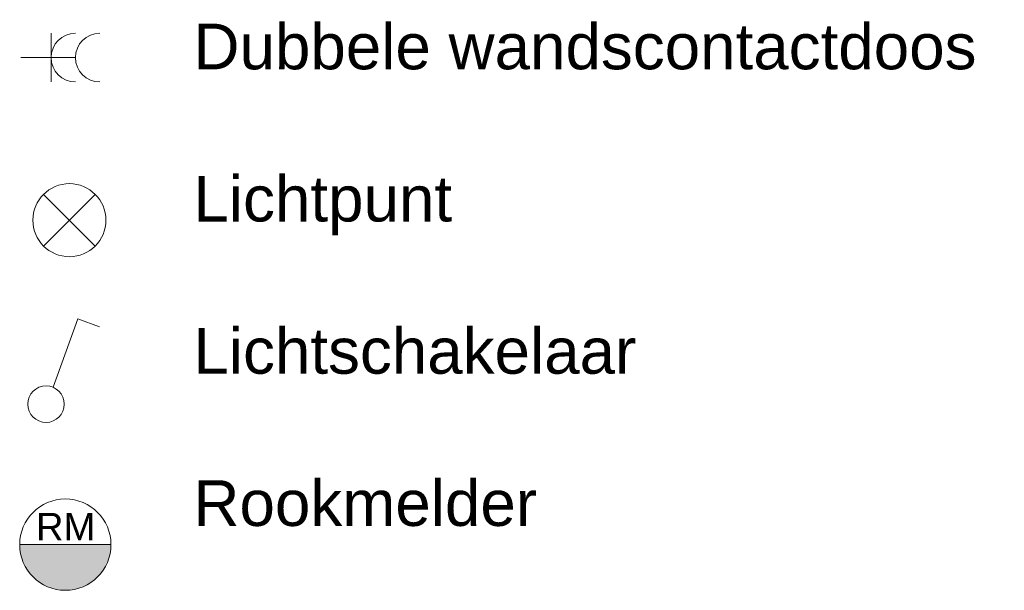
# Model space of a CAD drawing. Header units: millimetres. Extents: x 87775 to 96089, y 1255 to 37153.
# Tile 1 of 2: x 92852 to 96089, y 1255 to 3129. Entities that reach past the tile are written whole.
import ezdxf

# ---------------------------------------------------------------- set-up
doc = ezdxf.new("R2010")
doc.units = ezdxf.units.MM
for name, color, linetype, lineweight in [('A-DETL', 90, 'Continuous', 13), ('A-DETL-GENF', 92, 'Continuous', 13), ('G-ANNO-TEXT', 231, 'Continuous', 9)]:
    doc.layers.add(name, color=color, linetype=linetype, lineweight=lineweight)
doc.styles.add('Arial_2', font='arial.ttf', dxfattribs={"height": 90})
doc.styles.add('Arial_3', font='arial.ttf', dxfattribs={"height": 150})

msp = doc.modelspace()

# ---------------------------------------------------------------- hatches: boundary and pattern name
at = {"layer": 'A-DETL-GENF'}
msp.add_hatch(color=7, dxfattribs=at).paths.add_polyline_path([(93002.2, 1254.8), (93041, 1260), (93077.2, 1274.9), (93108.2, 1298.8), (93132.1, 1329.8), (93147.1, 1366), (93152.2, 1404.8), (92852.2, 1404.8), (92857.3, 1366), (92872.3, 1329.8), (92896.1, 1298.8), (92927.2, 1274.9), (92963.4, 1260)])

# ---------------------------------------------------------------- linework, layer by layer
at = {"layer": 'A-DETL'}
for p, q in [((92955.6, 2924.8), (92955.6, 3084.8)), ((92855.6, 3004.8), (93035.6, 3004.8)), ((93100.4, 2385.7), (92930.7, 2555.4)), ((92930.7, 2385.7), (93100.4, 2555.4)), ((92961.9, 1921.7), (93043.6, 2146.3)), ((93043.6, 2146.3), (93114.1, 2120.6)), ((93152.2, 1404.8), (92852.2, 1404.8)), ((93152.2, 1404.8), (92852.2, 1404.8))]:
    msp.add_line(p, q, dxfattribs=at)
for centre, radius in [((93015.6, 2470.6), 120), ((92938.8, 1866.3), 60), ((93002.2, 1404.8), 150)]:
    msp.add_circle(centre, radius, dxfattribs=at)
for centre, radius, start, end in [((93035.6, 3004.8), 80, 90, 270), ((93115.6, 3004.8), 80, 90, 270), ((93002.2, 1404.8), 150, 180, 360)]:
    msp.add_arc(centre, radius, start, end, dxfattribs=at)

# ---------------------------------------------------------------- texts
at = {"layer": 'G-ANNO-TEXT', "color": 7, "char_height": 150, "attachment_point": 1, "style": 'Arial_3', "bg_fill": 3, "box_fill_scale": 1.25, "bg_fill_color": 256, "bg_fill_true_color": 13158600, "bg_fill_transparency": 0}
for s, insert, width in [('Dubbele wandscontactdoos', (93423.4, 3116.3), 3178.691), ('Lichtpunt', (93423.4, 2616.3), 1050.211), ('Lichtschakelaar', (93423.4, 2116.3), 1795.78), ('Rookmelder', (93423.4, 1616.3), 1398.945)]:
    msp.add_mtext(s, dxfattribs=dict(at, insert=insert, width=width))
at = {"layer": 'G-ANNO-TEXT', "color": 7, "insert": (92905.5, 1509.1), "char_height": 90, "width": 232.489, "attachment_point": 1, "style": 'Arial_2'}
msp.add_mtext('RM', dxfattribs=at)

doc.saveas('drawing.dxf')
